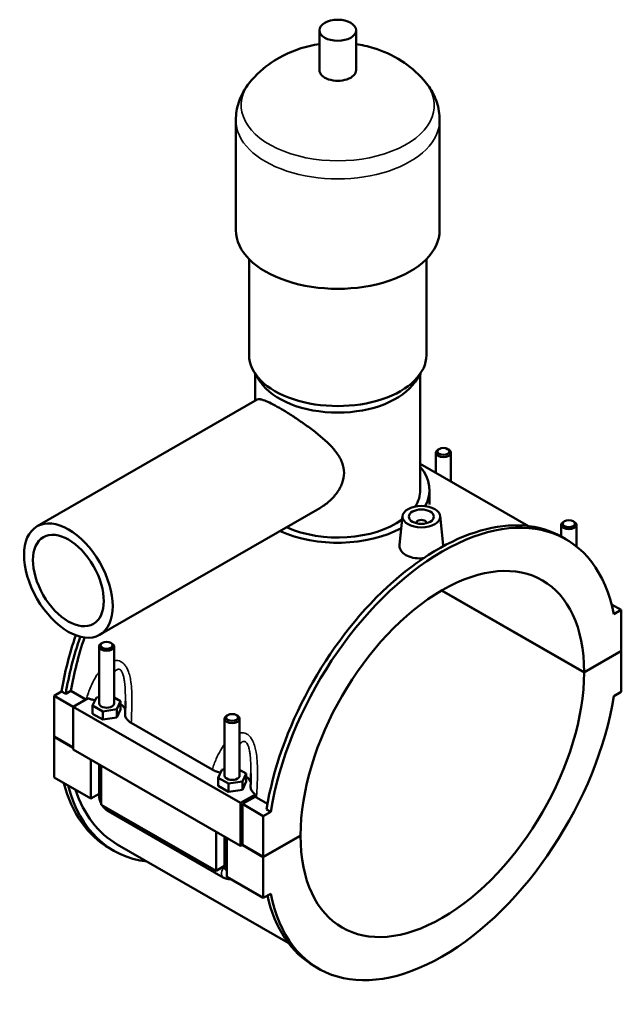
# Model space of a CAD drawing. Header units: millimetres. Extents: x 0 to 974, y -206 to 1211.
# Tile 8 of 8: x 734 to 974, y 720 to 1113. Entities that reach past the tile are written whole.
import ezdxf

# ---------------------------------------------------------------- set-up
doc = ezdxf.new("R2010")
doc.units = ezdxf.units.MM
doc.layers.add('Visible (ISO)', color=7, linetype='Continuous', lineweight=50)
doc.layers.add('Visible Narrow (ISO)', color=7, linetype='Continuous', lineweight=35)

msp = doc.modelspace()

# ---------------------------------------------------------------- linework, layer by layer
at = {"layer": 'Visible (ISO)'}
for p, q in [((853.36, 1092.995), (853.36, 1108.953)), ((868, 1092.995), (868, 1108.953)), ((820.013, 1029.161), (820.013, 1073.047)), ((901.346, 1029.161), (901.346, 1073.047)), ((825.3, 979.29), (825.3, 1017.614)), ((896.06, 979.29), (896.06, 1017.614)), ((829.85, 968.62), (827.567, 972.115)), ((827.74, 961.047), (827.74, 971.85)), ((891.509, 968.62), (893.793, 972.115)), ((893.62, 925.43), (893.62, 971.85)), ((740.724, 910.937), (828.535, 961.505)), ((899.823, 932.307), (899.823, 940.319)), ((901.12, 941.783), (900.694, 941.536)), ((904.527, 941.783), (904.953, 941.536)), ((905.823, 928.851), (905.823, 940.319)), ((893.62, 935.879), (936.769, 911.031)), ((897.28, 919.647), (897.28, 925.43)), ((765.675, 867.608), (853.486, 918.175)), ((886.569, 915.045), (885.332, 903.5)), ((892.055, 912.14), (892.055, 912.326)), ((896.055, 912.14), (896.055, 912.326)), ((901.541, 915.045), (902.783, 903.46)), ((951.183, 912.954), (950.757, 912.707)), ((954.59, 912.954), (955.016, 912.707)), ((949.886, 911.49), (949.886, 906.8)), ((955.886, 911.49), (955.886, 902.908)), ((951.743, 905.731), (950.075, 906.692)), ((958.968, 852.578), (902.145, 885.3)), ((902.216, 885.341), (958.968, 852.66)), ((969.967, 879.738), (973.817, 877.521)), ((973.817, 877.521), (970.873, 875.826)), ((973.817, 861.211), (973.817, 877.521)), ((765.473, 862.952), (765.473, 840.238)), ((766.769, 864.416), (766.344, 864.169)), ((770.177, 864.416), (770.603, 864.169)), ((771.473, 862.952), (771.473, 840.238)), ((958.968, 852.66), (973.817, 861.211)), ((973.817, 861.129), (958.968, 852.578)), ((973.746, 861.17), (973.817, 861.129)), ((973.817, 844.819), (973.817, 861.129)), ((754.236, 845.249), (752.156, 844.051)), ((760.202, 841.814), (754.236, 845.249)), ((747.543, 843.317), (750.487, 845.012)), ((747.543, 843.317), (755.179, 838.919)), ((747.543, 827.007), (747.543, 843.317)), ((752.156, 844.051), (750.487, 845.012)), ((761.089, 842.325), (755.179, 838.922)), ((762.896, 839.377), (764.391, 842.589)), ((764.391, 842.589), (765.473, 842.756)), ((771.473, 842.582), (774.05, 841.098)), ((970.873, 843.124), (973.817, 844.819)), ((755.179, 838.922), (821.93, 800.483)), ((755.179, 838.922), (755.179, 821.795)), ((762.896, 836.107), (762.896, 839.377)), ((766.979, 837.026), (762.896, 839.377)), ((772.556, 837.887), (766.979, 837.026)), ((774.05, 841.098), (772.556, 837.887)), ((772.556, 834.617), (772.556, 837.887)), ((772.556, 834.617), (774.05, 837.828)), ((774.05, 837.828), (774.05, 841.098)), ((762.896, 836.107), (766.979, 833.756)), ((766.979, 833.756), (766.979, 837.026)), ((766.979, 833.756), (772.556, 834.617)), ((815.536, 811.408), (815.536, 834.123)), ((816.833, 835.587), (816.407, 835.339)), ((820.24, 835.587), (820.666, 835.339)), ((821.536, 811.408), (821.536, 834.123)), ((778.266, 832.407), (810.617, 813.778)), ((747.543, 827.007), (755.179, 822.609)), ((747.543, 826.925), (747.614, 826.966)), ((747.543, 810.615), (747.543, 826.925)), ((755.179, 822.527), (747.543, 826.925)), ((755.179, 821.795), (821.93, 783.355)), ((762.109, 802.227), (762.109, 817.804)), ((765.473, 815.867), (765.473, 803.448)), ((766.352, 815.361), (766.352, 799.783)), ((812.959, 810.548), (814.454, 813.759)), ((814.454, 813.759), (815.536, 813.926)), ((821.536, 813.753), (824.113, 812.269)), ((747.543, 810.615), (762.109, 802.227)), ((812.959, 807.278), (812.959, 810.548)), ((817.042, 808.197), (812.959, 810.548)), ((824.113, 812.269), (822.619, 809.057)), ((824.113, 808.999), (824.113, 812.269)), ((812.959, 807.278), (817.042, 804.927)), ((822.619, 809.057), (817.042, 808.197)), ((817.042, 804.927), (817.042, 808.197)), ((817.042, 804.927), (822.619, 805.787)), ((822.619, 805.787), (822.619, 809.057)), ((822.619, 805.787), (824.113, 808.999)), ((765.473, 804.164), (762.109, 802.227)), ((821.93, 800.483), (827.84, 803.886)), ((827.696, 802.985), (822.637, 800.072)), ((832.63, 800.105), (828.276, 802.613)), ((766.352, 799.783), (812.172, 773.397)), ((821.93, 783.355), (821.93, 800.483)), ((822.637, 800.072), (830.981, 795.268)), ((822.637, 800.072), (822.637, 783.762)), ((833.926, 796.963), (832.257, 797.924)), ((769.097, 797.174), (814.918, 770.788)), ((833.926, 796.963), (830.981, 795.268)), ((830.981, 795.268), (830.981, 778.958)), ((812.172, 773.397), (812.172, 788.975)), ((815.536, 774.619), (815.536, 787.037)), ((816.415, 786.531), (816.415, 770.954)), ((830.981, 778.958), (845.831, 787.509)), ((845.831, 787.427), (830.981, 778.876)), ((845.76, 787.468), (845.831, 787.427)), ((771.285, 781.444), (769.616, 782.405)), ((772.722, 783.94), (840.955, 744.647)), ((822.637, 783.762), (821.93, 783.355)), ((830.981, 778.876), (822.566, 783.722)), ((822.637, 783.762), (830.981, 778.958)), ((830.981, 778.876), (830.981, 762.566)), ((815.536, 775.334), (812.172, 773.397)), ((816.415, 770.954), (830.981, 762.566)), ((830.981, 762.566), (833.926, 764.261)), ((853.055, 734.356), (851.386, 735.317))]:
    msp.add_line(p, q, dxfattribs=at)
for centre, major_axis, ratio in [((860.68, 1108.953), (7.32, 0), 0.5758617), ((902.823, 940.81), (2.4, 0), 0.5758617), ((894.055, 914.779), (7.5, 0), 0.5758617), ((894.055, 914.779), (5, 0), 0.5758617), ((753.2, 889.273), (12.476, -21.665), 0.5780931), ((952.886, 911.98), (2.4, 0), 0.5758617), ((753.2, 889.273), (9.981, -17.332), 0.5780931), ((768.473, 863.442), (2.4, 0), 0.5758617), ((818.536, 834.613), (2.4, 0), 0.5758617)]:
    msp.add_ellipse(centre, major_axis=major_axis, ratio=ratio, dxfattribs=at)
for centre, major_axis, ratio, start_param, end_param in [((860.68, 1092.995), (-7.32, 0), 0.5758617, 0, 3.1415927), ((860.68, 1029.161), (-40.667, 0), 0.5758617, 0, 3.1415927), ((860.68, 979.29), (-35.38, 0), 0.5758617, 0, 3.1415927), ((860.68, 975.301), (-32.94, 0), 0.5758617, 0.3599086, 2.7816841), ((902.823, 940.319), (-3, 0), 0.5758617, 5.5016397, 10.2063236), ((860.68, 925.43), (36.6, 0), 0.5758617, 5.9737411, 6.7342121), ((860.68, 925.43), (32.94, 0), 0.5758617, 5.9292044, 6.2831853), ((902.399, 820.043), (49.344, 85.688), 0.5780931, 5.699524, 8.4337755), ((900.73, 821.004), (49.344, 85.688), 0.5780931, 0, 2.1505902), ((860.68, 925.43), (32.94, 0), 0.5758617, 4.0432795, 5.6090181), ((894.055, 912.326), (-2, 0), 0.5758617, 2.9729035, 6.4518745), ((952.886, 911.49), (-3, 0), 0.5758617, 5.5016397, 10.2063236), ((860.68, 925.43), (36.6, 0), 0.5758617, 4.0316056, 5.4784443), ((902.399, 820.043), (39.923, 69.327), 0.5780931, 5.4964784, 8.6368211), ((818.96, 868.093), (-49.344, -85.688), 0.5780931, 5.0411596, 5.2921829), ((820.629, 867.132), (49.344, 85.688), 0.5780931, 1.8952636, 2.1505902), ((820.629, 867.132), (-47.907, -83.192), 0.5780931, 5.0406376, 5.2859828), ((768.473, 862.952), (3, 0), 0.5758617, 2.360047, 7.0647309), ((902.399, 820.043), (-39.923, -69.327), 0.5780931, 5.4964784, 8.6368211), ((902.399, 820.043), (-49.344, -85.688), 0.5780931, 5.699524, 8.4337755), ((768.473, 840.238), (-3, 0), 0.5758617, 0, 3.1415927), ((768.473, 836.968), (7.5, 0), 0.5758617, 0.1296477, 0.7324026), ((818.536, 834.123), (3, 0), 0.5758617, 2.360047, 7.0647309), ((818.536, 811.408), (-3, 0), 0.5758617, 0, 3.1415927), ((818.536, 808.138), (7.5, 0), 0.5758617, 0.1296477, 0.7324026), ((818.96, 868.093), (-49.344, -85.688), 0.5780931, 5.7558851, 6.2831853), ((820.629, 867.132), (-49.344, -85.688), 0.5780931, 5.7558851, 6.5251304), ((820.629, 867.132), (-47.907, -83.192), 0.5780931, 5.8099399, 6.2831853), ((900.73, 821.004), (-49.344, -85.688), 0.5780931, 5.7238645, 6.2831853)]:
    msp.add_ellipse(centre, major_axis=major_axis, ratio=ratio, start_param=start_param, end_param=end_param, dxfattribs=at)
for points, knots in [([(853.36, 1103.426), (852.028, 1103.227), (850.684, 1102.97), (844.946, 1101.607), (840.355, 1099.951), (832.442, 1094.942), (829.301, 1092.465), (826.289, 1089.03)], [7.32269345, 7.32269345, 7.32269345, 7.32269345, 7.45993851, 7.45993851, 7.90124478, 7.90124478, 8.17184916, 8.17184916, 8.17184916, 8.17184916]), ([(895.071, 1089.03), (892.166, 1092.342), (889.139, 1094.763), (882.321, 1099.164), (878.598, 1100.732), (872.637, 1102.569), (870.301, 1103.082), (868, 1103.426)], [5.96531778, 5.96531778, 5.96531778, 5.96531778, 6.22626042, 6.22626042, 6.57732596, 6.57732596, 6.81447349, 6.81447349, 6.81447349, 6.81447349]), ([(826.289, 1089.03), (825.565, 1088.203), (824.879, 1087.326), (823.61, 1085.463), (823.026, 1084.478), (821.989, 1082.405), (821.536, 1081.317), (820.793, 1079.056), (820.503, 1077.883), (820.113, 1075.489), (820.013, 1074.268), (820.013, 1073.047)], [1.88866385, 1.88866385, 1.88866385, 1.88866385, 1.98216998, 1.98216998, 2.07567611, 2.07567611, 2.16918223, 2.16918223, 2.26268836, 2.26268836, 2.35619449, 2.35619449, 2.35619449, 2.35619449]), ([(901.346, 1073.047), (901.346, 1074.268), (901.246, 1075.489), (900.857, 1077.883), (900.567, 1079.056), (899.824, 1081.317), (899.371, 1082.405), (898.334, 1084.478), (897.75, 1085.463), (896.48, 1087.326), (895.795, 1088.203), (895.071, 1089.03)], [5.49778714, 5.49778714, 5.49778714, 5.49778714, 5.59129327, 5.59129327, 5.6847994, 5.6847994, 5.77830553, 5.77830553, 5.87181166, 5.87181166, 5.96531778, 5.96531778, 5.96531778, 5.96531778]), ([(828.535, 961.505), (828.807, 961.661), (829.176, 961.719), (830.16, 961.607), (830.779, 961.435), (832.273, 960.864), (833.15, 960.463), (835.125, 959.463), (836.224, 958.862), (838.551, 957.522), (839.828, 956.755), (842.516, 955.07), (843.927, 954.152), (846.767, 952.228), (848.199, 951.219), (850.965, 949.169), (852.298, 948.128), (854.782, 946.054), (856.024, 944.944), (858.329, 942.63), (859.391, 941.426), (861.188, 938.937), (861.922, 937.648), (862.925, 934.995), (863.191, 933.629), (863.191, 930.877), (862.925, 929.484), (861.922, 926.77), (861.188, 925.449), (859.391, 922.984), (858.329, 921.839), (856.024, 919.809), (854.782, 918.925), (853.513, 918.191), (853.5, 918.183), (853.486, 918.175)], [2.0254793, 2.0254793, 2.0254793, 2.0254793, 2.5138385, 2.5138385, 3.0074958, 3.0074958, 3.5011531, 3.5011531, 3.9948105, 3.9948105, 4.4884678, 4.4884678, 4.9821251, 4.9821251, 5.4757824, 5.4757824, 5.9694398, 5.9694398, 6.4744851, 6.4744851, 6.9795304, 6.9795304, 7.4845756, 7.4845756, 7.9896209, 7.9896209, 8.4946662, 8.4946662, 8.9997115, 8.9997115, 9.5047568, 9.5047568, 10.0098021, 10.0098021, 10.0151002, 10.0151002, 10.0151002, 10.0151002]), ([(894.879, 898.191), (894.6, 898.165), (894.322, 898.146), (892.951, 898.092), (891.779, 898.172), (889.623, 898.621), (888.638, 898.991), (887.861, 899.438), (887.084, 899.886), (886.412, 900.47), (885.525, 901.774), (885.309, 902.492), (885.313, 903.276), (885.32, 903.388), (885.332, 903.5)], [4.5307502, 4.5307502, 4.5307502, 4.5307502, 4.6128429, 4.6128429, 4.9425052, 4.9425052, 5.2721674, 5.2721674, 5.2721674, 5.6018297, 5.6018297, 5.931492, 5.931492, 5.9855791, 5.9855791, 5.9855791, 5.9855791]), ([(902.782, 903.46), (902.793, 903.364), (902.798, 903.268), (902.797, 903.114), (902.795, 903.055), (902.79, 902.995)], [3.242656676, 3.242656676, 3.242656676, 3.242656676, 3.295408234, 3.295408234, 3.328507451, 3.328507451, 3.328507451, 3.328507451]), ([(761.089, 842.325), (761.473, 842.141), (761.886, 841.978), (762.812, 841.679), (763.328, 841.55), (763.861, 841.451)], [-0.6938751, -0.6938751, -0.6938751, -0.6938751, -0.54363219, -0.54363219, -0.37524843, -0.37524843, -0.37524843, -0.37524843]), ([(775.973, 841.139), (775.973, 840.798), (775.971, 840.455), (775.963, 839.767), (775.958, 839.422), (775.944, 838.729), (775.935, 838.382), (775.915, 837.686), (775.904, 837.337), (775.88, 836.638), (775.867, 836.288), (775.854, 835.938)], [5.01858729, 5.01858729, 5.01858729, 5.01858729, 5.13285156, 5.13285156, 5.24711582, 5.24711582, 5.36138009, 5.36138009, 5.47564435, 5.47564435, 5.58990862, 5.58990862, 5.58990862, 5.58990862]), ([(775.854, 835.938), (775.843, 835.674), (775.869, 835.41), (776.034, 834.711), (776.238, 834.285), (776.949, 833.33), (777.533, 832.83), (778.266, 832.407)], [-0.67827021, -0.67827021, -0.67827021, -0.67827021, -0.54066017, -0.54066017, -0.31131092, -0.31131092, 0, 0, 0, 0]), ([(810.617, 813.778), (811.115, 813.491), (811.678, 813.243), (812.806, 812.867), (813.355, 812.727), (813.925, 812.622)], [-0.76665576, -0.76665576, -0.76665576, -0.76665576, -0.55488933, -0.55488933, -0.37524941, -0.37524941, -0.37524941, -0.37524941]), ([(826.036, 812.309), (826.036, 811.968), (826.034, 811.626), (826.026, 810.938), (826.021, 810.593), (826.007, 809.9), (825.998, 809.552), (825.979, 808.856), (825.968, 808.507), (825.944, 807.809), (825.931, 807.459), (825.917, 807.109)], [5.01858729, 5.01858729, 5.01858729, 5.01858729, 5.13285156, 5.13285156, 5.24711582, 5.24711582, 5.36138009, 5.36138009, 5.47564435, 5.47564435, 5.58990862, 5.58990862, 5.58990862, 5.58990862]), ([(825.917, 807.109), (825.907, 806.867), (825.928, 806.625), (826.068, 805.969), (826.247, 805.563), (826.836, 804.706), (827.283, 804.271), (827.84, 803.886)], [-0.65572689, -0.65572689, -0.65572689, -0.65572689, -0.52961225, -0.52961225, -0.31209166, -0.31209166, -0.0501672, -0.0501672, -0.0501672, -0.0501672]), ([(765.473, 803.448), (765.473, 802.92), (765.543, 802.413), (765.779, 801.437), (765.946, 800.967), (766.216, 800.381), (766.282, 800.248), (766.352, 800.117)], [1.57079633, 1.57079633, 1.57079633, 1.57079633, 1.88495559, 1.88495559, 2.19911486, 2.19911486, 2.29311877, 2.29311877, 2.29311877, 2.29311877]), ([(766.639, 799.618), (766.721, 799.486), (766.807, 799.357), (767.183, 798.824), (767.507, 798.444), (768.235, 797.752), (768.639, 797.438), (769.097, 797.174)], [2.41490107, 2.41490107, 2.41490107, 2.41490107, 2.51327412, 2.51327412, 2.82743339, 2.82743339, 3.14159265, 3.14159265, 3.14159265, 3.14159265]), ([(814.918, 770.788), (815.376, 770.524), (815.892, 770.307), (816.904, 770.104), (817.366, 770.072), (817.849, 770.128)], [3.14159265, 3.14159265, 3.14159265, 3.14159265, 3.45575192, 3.45575192, 3.68065751, 3.68065751, 3.68065751, 3.68065751])]:
    msp.add_open_spline(points, degree=3, knots=knots, dxfattribs=at)
for points in [[(827.84, 803.886), (827.791, 803.585), (827.743, 803.285), (827.696, 802.985)], [(828.276, 802.613), (828.071, 802.731), (827.877, 802.855), (827.696, 802.985)]]:
    msp.add_open_spline(points, degree=3, dxfattribs=at)
at = {"layer": 'Visible Narrow (ISO)'}
for centre, major_axis, ratio, start_param, end_param in [((860.68, 1079.031), (-38.525, 0), 0.5758617, 5.8156547, 9.8923086), ((860.68, 1073.047), (-40.667, 0), 0.5758617, 0, 3.1415927), ((768.473, 803.448), (-3, 0), 0.5758617, 0, 0.7853982), ((770.594, 799.774), (-1.497, -2.6), 0.5780931, 5.4920009, 6.2831853), ((816.415, 773.388), (-1.497, -2.6), 0.5780931, 4.3521357, 6.2831853), ((818.536, 774.619), (-3, 0), 0.5758617, 0, 0.7853982)]:
    msp.add_ellipse(centre, major_axis=major_axis, ratio=ratio, start_param=start_param, end_param=end_param, dxfattribs=at)
for points, knots in [([(778.266, 832.407), (778.358, 834.09), (778.444, 835.798), (778.555, 838.949), (778.589, 840.386), (778.583, 843.302), (778.544, 844.784), (778.35, 847.394), (778.223, 848.525), (777.904, 850.356), (777.748, 851.07), (777.337, 852.533), (777.071, 853.277), (776.517, 854.431), (776.263, 854.871), (775.691, 855.667), (775.374, 856.021), (774.804, 856.511), (774.568, 856.679), (774.323, 856.82), (774.077, 856.962), (773.823, 857.076), (773.164, 857.294), (772.751, 857.36), (772.048, 857.369), (771.76, 857.344), (771.473, 857.294)], [-5.7455062, -5.7455062, -5.7455062, -5.7455062, -5.2503881, -5.2503881, -4.8430191, -4.8430191, -4.4286791, -4.4286791, -4.109956, -4.109956, -3.9011898, -3.9011898, -3.6677896, -3.6677896, -3.5079919, -3.5079919, -3.3481679, -3.3481679, -3.2440869, -3.2440869, -3.2440869, -3.140006, -3.140006, -2.980182, -2.980182, -2.8691306, -2.8691306, -2.8691306, -2.8691306]), ([(771.473, 852.689), (771.717, 853.002), (771.971, 853.268), (772.426, 853.616), (772.624, 853.728), (773.02, 853.857), (773.218, 853.875), (773.535, 853.815), (773.658, 853.77), (773.776, 853.701), (773.895, 853.633), (774.01, 853.542), (774.287, 853.259), (774.443, 853.038), (774.724, 852.518), (774.851, 852.22), (775.128, 851.419), (775.263, 850.886), (775.475, 849.816), (775.557, 849.285), (775.728, 847.905), (775.8, 847.036), (775.918, 845.003), (775.95, 843.828), (775.97, 842.145), (775.973, 841.642), (775.973, 841.139)], [2.6059872, 2.6059872, 2.6059872, 2.6059872, 2.8203842, 2.8203842, 2.980182, 2.980182, 3.140006, 3.140006, 3.2440869, 3.2440869, 3.2440869, 3.3481679, 3.3481679, 3.5079919, 3.5079919, 3.6677896, 3.6677896, 3.9011898, 3.9011898, 4.109956, 4.109956, 4.4286791, 4.4286791, 4.8430191, 4.8430191, 5.0185873, 5.0185873, 5.0185873, 5.0185873]), ([(765.473, 852.806), (764.884, 852.022), (764.343, 851.187), (763.218, 849.237), (762.658, 848.104), (761.443, 845.302), (760.843, 843.608), (760.336, 841.892)], [-1.9704136, -1.9704136, -1.9704136, -1.9704136, -1.6451547, -1.6451547, -1.2377858, -1.2377858, -0.6625717, -0.6625717, -0.6625717, -0.6625717]), ([(828.276, 802.613), (828.387, 804.606), (828.495, 806.637), (828.619, 810.12), (828.652, 811.556), (828.646, 814.473), (828.607, 815.955), (828.413, 818.565), (828.287, 819.696), (827.967, 821.526), (827.811, 822.24), (827.4, 823.704), (827.134, 824.448), (826.58, 825.601), (826.326, 826.042), (825.754, 826.837), (825.437, 827.192), (824.867, 827.681), (824.631, 827.85), (824.386, 827.991), (824.141, 828.132), (823.886, 828.246), (823.227, 828.464), (822.814, 828.53), (822.112, 828.54), (821.823, 828.515), (821.536, 828.464)], [-5.8404368, -5.8404368, -5.8404368, -5.8404368, -5.2503881, -5.2503881, -4.8430191, -4.8430191, -4.4286791, -4.4286791, -4.109956, -4.109956, -3.9011898, -3.9011898, -3.6677896, -3.6677896, -3.5079919, -3.5079919, -3.3481679, -3.3481679, -3.2440869, -3.2440869, -3.2440869, -3.140006, -3.140006, -2.980182, -2.980182, -2.8691306, -2.8691306, -2.8691306, -2.8691306]), ([(815.536, 823.977), (814.947, 823.193), (814.406, 822.357), (813.281, 820.407), (812.721, 819.274), (811.605, 816.701), (811.076, 815.249), (810.617, 813.778)], [-1.9704136, -1.9704136, -1.9704136, -1.9704136, -1.6451547, -1.6451547, -1.2377858, -1.2377858, -0.7426677, -0.7426677, -0.7426677, -0.7426677]), ([(821.536, 823.86), (821.78, 824.172), (822.034, 824.438), (822.489, 824.787), (822.687, 824.898), (823.083, 825.028), (823.281, 825.045), (823.598, 824.986), (823.721, 824.94), (823.839, 824.872), (823.958, 824.803), (824.073, 824.713), (824.35, 824.429), (824.506, 824.208), (824.787, 823.689), (824.914, 823.391), (825.191, 822.59), (825.326, 822.057), (825.538, 820.986), (825.62, 820.455), (825.792, 819.075), (825.863, 818.206), (825.981, 816.173), (826.014, 814.998), (826.034, 813.315), (826.036, 812.813), (826.036, 812.309)], [2.6059872, 2.6059872, 2.6059872, 2.6059872, 2.8203842, 2.8203842, 2.980182, 2.980182, 3.140006, 3.140006, 3.2440869, 3.2440869, 3.2440869, 3.3481679, 3.3481679, 3.5079919, 3.5079919, 3.6677896, 3.6677896, 3.9011898, 3.9011898, 4.109956, 4.109956, 4.4286791, 4.4286791, 4.8430191, 4.8430191, 5.0185873, 5.0185873, 5.0185873, 5.0185873])]:
    msp.add_open_spline(points, degree=3, knots=knots, dxfattribs=at)

doc.saveas('drawing.dxf')
